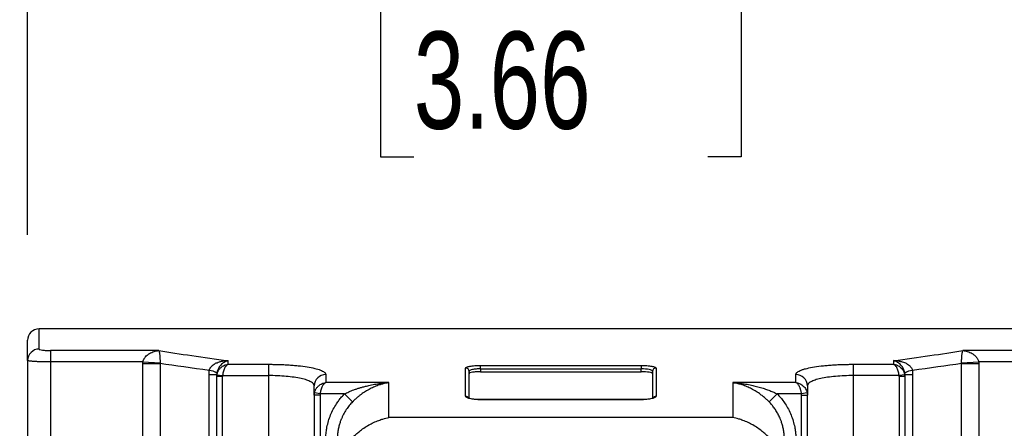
# Model space of a CAD drawing. Header units: millimetres. Extents: x 0 to 1118, y 0 to 864.
# Tile 16 of 30: x 278 to 364, y 768 to 804. Entities that reach past the tile are written whole.
import ezdxf

# ---------------------------------------------------------------- set-up
doc = ezdxf.new("R2010")
doc.units = ezdxf.units.MM
doc.header["$LTSCALE"] = 4
doc.layers.add('DIMENSIONS', color=140, linetype='Continuous', lineweight=25)
doc.styles.add('SLDTEXTSTYLE0', font='TXT', dxfattribs={"width": 0.7})
doc.dimstyles.new('SLDDIMSTYLE0', dxfattribs={"dimtxt": 8.632031, "dimasz": 13.208, "dimexe": 0, "dimexo": 0.0625, "dimgap": 2.158008, "dimtad": 0, "dimtih": 1, "dimtoh": 1, "dimrnd": 1e-09, "dimzin": 4, "dimdsep": 46, "dimtxsty": 'SLDTEXTSTYLE0', "dimsah": 1, "dimcen": 0.09, "dimadec": 0, "dimazin": 1, "dimtfac": 1, "dimtmove": 0, "dimatfit": 0, "dimfxl": 0, "dimfrac": 2, "dimtolj": 1, "dimtzin": 12, "dimarcsym": 0})
doc.dimstyles.new('SLDDIMSTYLE12', dxfattribs={"dimtxt": 8.632031, "dimasz": 13.208, "dimexe": 0, "dimexo": 0.0625, "dimgap": 2.158008, "dimtad": 0, "dimtih": 1, "dimtoh": 1, "dimrnd": 1e-09, "dimzin": 4, "dimdsep": 46, "dimtxsty": 'SLDTEXTSTYLE0', "dimsah": 1, "dimcen": 0.09, "dimadec": 0, "dimazin": 1, "dimtol": 1, "dimtp": 0.5, "dimtm": 0.5, "dimtfac": 1, "dimtofl": 0, "dimtmove": 0, "dimatfit": 3, "dimfxl": 0, "dimfrac": 2, "dimtolj": 1, "dimarcsym": 0})

# ---------------------------------------------------------------- blocks, each defined once
blk = doc.blocks.new('_D_20')
at = {"layer": 'DIMENSIONS'}
for p, q in [((379.639, 776.694), (491.967, 776.694)), ((479.267, 776.694), (479.267, 630.967)), ((445.408, 615.315), (442.509, 615.315)), ((442.509, 615.315), (442.509, 601.596)), ((513.126, 615.315), (516.024, 615.315)), ((516.024, 615.315), (516.024, 601.596)), ((442.509, 601.596), (445.408, 601.596)), ((516.024, 601.596), (513.126, 601.596)), ((479.267, 483.394), (479.267, 599.664)), ((345.139, 483.394), (491.967, 483.394))]:
    blk.add_line(p, q, dxfattribs=at)
for points in [[(479.267, 776.694), (477.235, 763.486), (481.299, 763.486)], [(479.267, 483.394), (481.299, 496.602), (477.235, 496.602)]]:
    blk.add_solid(points, dxfattribs=at)
at = {"layer": 'DIMENSIONS', "char_height": 8.4667, "attachment_point": 1, "style": 'SLDTEXTSTYLE0'}
for s, insert in [('±0.50', (481.83, 628.162)), ('293.30', (441.818, 628.162)), ('±0.02', (478.24, 612.51)), ('11.55', (445.408, 612.51))]:
    blk.add_mtext(s, dxfattribs=dict(at, insert=insert))
blk = doc.blocks.new('_D_23')
at = {"layer": 'DIMENSIONS'}
for p, q in [((212.628, 776.694), (212.628, 802.094)), ((270.239, 776.694), (199.928, 776.694)), ((199.803, 762.194), (196.904, 762.194)), ((196.904, 762.194), (196.904, 748.475)), ((225.454, 762.194), (228.352, 762.194)), ((228.352, 762.194), (228.352, 748.475)), ((196.904, 748.475), (199.803, 748.475)), ((228.352, 748.475), (225.454, 748.475)), ((297.399, 747.694), (199.928, 747.694)), ((212.628, 747.694), (212.628, 722.294))]:
    blk.add_line(p, q, dxfattribs=at)
for points in [[(212.628, 776.694), (214.66, 789.902), (210.596, 789.902)], [(212.628, 747.694), (210.596, 734.486), (214.66, 734.486)]]:
    blk.add_solid(points, dxfattribs=at)
at = {"layer": 'DIMENSIONS', "char_height": 8.4667, "attachment_point": 1, "style": 'SLDTEXTSTYLE0'}
for s, insert in [('29.00', (196.212, 775.041)), ('1.14', (199.803, 759.389))]:
    blk.add_mtext(s, dxfattribs=dict(at, insert=insert))
blk = doc.blocks.new('_D_24')
at = {"layer": 'DIMENSIONS'}
for p, q in [((278.439, 784.894), (278.439, 818.118)), ((371.439, 784.894), (371.439, 818.118)), ((278.439, 805.418), (253.039, 805.418)), ((312.113, 805.418), (309.214, 805.418)), ((309.214, 805.418), (309.214, 791.699)), ((337.764, 805.418), (340.663, 805.418)), ((340.663, 805.418), (340.663, 791.699)), ((371.439, 805.418), (396.839, 805.418)), ((309.214, 791.699), (312.113, 791.699)), ((340.663, 791.699), (337.764, 791.699))]:
    blk.add_line(p, q, dxfattribs=at)
for points in [[(278.439, 805.418), (265.231, 807.45), (265.231, 803.386)], [(371.439, 805.418), (384.647, 803.386), (384.647, 807.45)]]:
    blk.add_solid(points, dxfattribs=at)
at = {"layer": 'DIMENSIONS', "char_height": 8.4667, "attachment_point": 1, "style": 'SLDTEXTSTYLE0'}
for s, insert in [('93.00', (308.523, 818.264)), ('3.66', (312.113, 802.613))]:
    blk.add_mtext(s, dxfattribs=dict(at, insert=insert))

msp = doc.modelspace()

# ---------------------------------------------------------------- linework, layer by layer
for p, q in [((370.439, 776.694), (279.439, 776.694)), ((279.439, 774.93), (279.439, 776.694)), ((289.878, 774.801), (280.439, 774.801)), ((280.439, 774.801), (280.439, 773.809)), ((369.439, 774.801), (359.999, 774.801)), ((278.439, 773.937), (278.439, 728.694)), ((288.497, 773.809), (280.439, 773.809)), ((280.439, 773.809), (280.439, 728.694)), ((288.493, 728.694), (288.493, 773.674)), ((288.493, 773.674), (289.996, 773.674)), ((288.497, 773.809), (289.993, 773.719)), ((289.996, 773.674), (289.996, 728.694)), ((295.939, 773.604), (295.939, 773.921)), ((353.939, 773.921), (353.939, 773.604)), ((359.881, 728.694), (359.881, 773.674)), ((359.881, 773.674), (361.384, 773.674)), ((359.884, 773.719), (361.38, 773.809)), ((369.439, 773.809), (361.38, 773.809)), ((361.384, 773.674), (361.384, 728.694)), ((295.939, 773.604), (299.439, 773.604)), ((299.439, 773.604), (299.439, 772.617)), ((316.639, 770.822), (316.639, 773.279)), ((316.939, 770.6), (316.939, 772.984)), ((317.939, 773.505), (331.939, 773.505)), ((317.939, 773.209), (317.939, 773.505)), ((317.939, 773.209), (317.939, 772.955)), ((317.939, 773.209), (331.939, 773.209)), ((317.939, 772.955), (331.939, 772.955)), ((331.939, 773.505), (331.939, 773.209)), ((331.939, 772.955), (331.939, 773.209)), ((332.939, 772.984), (332.939, 770.599)), ((333.239, 773.279), (333.239, 770.822)), ((350.439, 773.604), (353.939, 773.604)), ((350.439, 773.604), (350.439, 772.617)), ((294.258, 728.694), (294.258, 772.71)), ((294.258, 772.71), (294.939, 772.71)), ((294.939, 772.71), (294.939, 772.703)), ((294.939, 772.703), (294.939, 772.564)), ((294.939, 772.564), (294.939, 772.531)), ((295.439, 772.533), (294.939, 772.533)), ((294.939, 733.694), (294.939, 772.531)), ((294.952, 772.699), (295.446, 772.617)), ((295.439, 733.694), (295.439, 772.533)), ((295.446, 772.617), (299.439, 772.617)), ((299.439, 772.617), (299.439, 737.394)), ((304.439, 772.704), (304.439, 772.004)), ((309.939, 772.004), (304.439, 772.004)), ((309.939, 768.951), (309.939, 772.004)), ((339.939, 772.004), (339.939, 768.951)), ((345.439, 772.004), (339.939, 772.004)), ((345.439, 772.004), (345.439, 772.704)), ((354.432, 772.617), (350.439, 772.617)), ((350.439, 772.617), (350.439, 737.394)), ((354.925, 772.699), (354.432, 772.617)), ((354.439, 772.533), (354.439, 733.694)), ((354.939, 772.533), (354.439, 772.533)), ((354.939, 772.564), (354.939, 772.71)), ((354.939, 772.71), (355.619, 772.71)), ((354.939, 772.533), (354.939, 772.564)), ((354.939, 772.533), (354.939, 733.694)), ((355.619, 772.71), (355.619, 728.694)), ((303.949, 771.025), (303.46, 771.124)), ((346.418, 771.124), (345.928, 771.025)), ((303.439, 770.92), (303.439, 733.694)), ((303.939, 770.92), (303.439, 770.92)), ((303.939, 770.92), (303.939, 733.694)), ((306.075, 771.025), (303.949, 771.025)), ((306.075, 771.025), (306.778, 770.329)), ((331.939, 770.523), (317.939, 770.523)), ((317.939, 770.515), (317.939, 770.523)), ((331.939, 770.515), (317.939, 770.515)), ((331.939, 770.515), (331.939, 770.523)), ((343.099, 770.329), (343.802, 771.025)), ((345.928, 771.025), (343.802, 771.025)), ((345.939, 733.694), (345.939, 770.92)), ((345.939, 770.92), (346.439, 770.92)), ((346.439, 733.694), (346.439, 770.92)), ((339.939, 768.951), (309.939, 768.951))]:
    msp.add_line(p, q)
for centre, radius, start, end in [((279.439, 775.694), 1, 90, 180), ((279.435, 773.934), 0.996, 89.77531, 179.77354), ((294.197, 771.766), 1.304, 54.951, 86.416), ((316.641, 772.982), 0.298, 0.44147, 90.43477), ((333.236, 772.982), 0.298, 89.56523, 179.55853), ((355.68, 771.766), 1.304, 93.584, 125.049), ((304.43, 771.713), 0.991, 89.49197, 179.4828), ((345.447, 771.713), 0.991, 0.5172, 90.50803), ((316.641, 770.522), 0.3, 23.89357, 90.38093), ((333.237, 770.522), 0.3, 89.61911, 156.10182)]:
    msp.add_arc(centre, radius, start, end)
for points, knots in [([(278.439, 773.937), (278.439, 774.001), (278.439, 774.129), (278.439, 774.308), (278.439, 774.476), (278.439, 774.633), (278.439, 774.78), (278.439, 774.915), (278.439, 775.04), (278.439, 775.154), (278.439, 775.257), (278.439, 775.349), (278.439, 775.43), (278.439, 775.501), (278.439, 775.561), (278.439, 775.609), (278.439, 775.647), (278.439, 775.674), (278.439, 775.691), (278.439, 775.693), (278.439, 775.694)], [0, 0, 0, 0, 0.055616, 0.11121, 0.166785, 0.222345, 0.277891, 0.333426, 0.388953, 0.444476, 0.499995, 0.555515, 0.611037, 0.666565, 0.722101, 0.777649, 0.833209, 0.888786, 0.944382, 1, 1, 1, 1]), ([(279.439, 774.93), (279.439, 774.896), (279.546, 774.863), (279.822, 774.827), (279.933, 774.817), (280.176, 774.804), (280.307, 774.801), (280.439, 774.801)], [0, 0, 0, 0, 0.5, 0.5, 0.75, 0.75, 1, 1, 1, 1]), ([(288.497, 773.809), (288.503, 773.834), (288.513, 773.885), (288.539, 773.96), (288.572, 774.035), (288.612, 774.109), (288.661, 774.182), (288.743, 774.286), (288.876, 774.416), (289.123, 774.589), (289.386, 774.701), (289.66, 774.774), (289.799, 774.791), (289.878, 774.801)], [0, 0, 0, 0, 0.037531, 0.076401, 0.116923, 0.159374, 0.203995, 0.250993, 0.36662, 0.500372, 0.749767, 0.857539, 1, 1, 1, 1]), ([(289.878, 774.801), (290.784, 774.657), (291.746, 774.51), (293.78, 774.213), (294.839, 774.066), (295.939, 773.921)], [0, 0, 0, 0, 0.5, 0.5, 1, 1, 1, 1]), ([(289.878, 774.801), (289.882, 774.793), (289.89, 774.777), (289.901, 774.74), (289.913, 774.698), (289.924, 774.648), (289.934, 774.583), (289.948, 774.485), (289.962, 774.349), (289.974, 774.2), (289.982, 774.066), (289.987, 773.95), (289.991, 773.835), (289.992, 773.757), (289.993, 773.719)], [0, 0, 0, 0, 0.081732, 0.165151, 0.250162, 0.315735, 0.39295, 0.499906, 0.634527, 0.749202, 0.818653, 0.883296, 0.943551, 1, 1, 1, 1]), ([(353.939, 773.921), (355.035, 774.065), (356.091, 774.213), (358.125, 774.509), (359.09, 774.657), (359.999, 774.801)], [0, 0, 0, 0, 0.5, 0.5, 1, 1, 1, 1]), ([(359.884, 773.719), (359.885, 773.744), (359.885, 773.795), (359.888, 773.871), (359.89, 773.948), (359.894, 774.025), (359.897, 774.101), (359.904, 774.211), (359.915, 774.349), (359.929, 774.487), (359.946, 774.604), (359.963, 774.694), (359.979, 774.751), (359.991, 774.784), (359.997, 774.796), (359.999, 774.801)], [0, 0, 0, 0, 0.037261, 0.076112, 0.116756, 0.159355, 0.20404, 0.250914, 0.365546, 0.500191, 0.611413, 0.749848, 0.874711, 0.944766, 1, 1, 1, 1]), ([(359.999, 774.801), (360.041, 774.796), (360.12, 774.788), (360.231, 774.767), (360.327, 774.744), (360.522, 774.688), (360.754, 774.589), (361.001, 774.416), (361.144, 774.276), (361.242, 774.148), (361.306, 774.037), (361.354, 773.924), (361.371, 773.847), (361.38, 773.809)], [0, 0, 0, 0, 0.075585, 0.142498, 0.20074, 0.250315, 0.499729, 0.633469, 0.749129, 0.818692, 0.883139, 0.943253, 1, 1, 1, 1]), ([(280.439, 773.809), (280.394, 773.809), (280.303, 773.809), (280.167, 773.81), (280.031, 773.812), (279.895, 773.814), (279.761, 773.817), (279.628, 773.82), (279.498, 773.825), (279.372, 773.829), (279.25, 773.835), (279.133, 773.841), (279.022, 773.847), (278.912, 773.855), (278.802, 773.864), (278.694, 773.875), (278.593, 773.888), (278.51, 773.903), (278.451, 773.92), (278.443, 773.931), (278.439, 773.937)], [0, 0, 0, 0, 0.04293, 0.086358, 0.130286, 0.174714, 0.219643, 0.265075, 0.311008, 0.357446, 0.404387, 0.451834, 0.499786, 0.549279, 0.606097, 0.670238, 0.741701, 0.820484, 0.906585, 1, 1, 1, 1]), ([(288.493, 773.674), (288.494, 773.696), (288.494, 773.741), (288.496, 773.787), (288.497, 773.809)], [0, 0, 0, 0, 0.50038, 1, 1, 1, 1]), ([(294.278, 773.067), (294.284, 773.091), (294.296, 773.14), (294.325, 773.212), (294.363, 773.284), (294.411, 773.354), (294.468, 773.423), (294.565, 773.519), (294.724, 773.637), (294.94, 773.745), (295.183, 773.83), (295.428, 773.886), (295.65, 773.912), (295.817, 773.921), (295.901, 773.921), (295.939, 773.921)], [0, 0, 0, 0, 0.037345, 0.076254, 0.116923, 0.159509, 0.204137, 0.250905, 0.365496, 0.500147, 0.611185, 0.749778, 0.874674, 0.944499, 1, 1, 1, 1]), ([(295.939, 773.921), (295.909, 773.914), (295.852, 773.9), (295.772, 773.872), (295.703, 773.843), (295.563, 773.774), (295.395, 773.658), (295.216, 773.467), (295.113, 773.317), (295.042, 773.181), (294.997, 773.066), (294.963, 772.95), (294.951, 772.871), (294.946, 772.833)], [0, 0, 0, 0, 0.075541, 0.142447, 0.20072, 0.250361, 0.499742, 0.63344, 0.749128, 0.818624, 0.883054, 0.943195, 1, 1, 1, 1]), ([(354.932, 772.833), (354.928, 772.858), (354.921, 772.91), (354.903, 772.986), (354.88, 773.063), (354.851, 773.14), (354.817, 773.217), (354.757, 773.327), (354.661, 773.467), (354.482, 773.658), (354.291, 773.789), (354.095, 773.88), (353.995, 773.906), (353.939, 773.921)], [0, 0, 0, 0, 0.037572, 0.076472, 0.117008, 0.159454, 0.204047, 0.250995, 0.366651, 0.500361, 0.749723, 0.857592, 1, 1, 1, 1]), ([(353.939, 773.921), (353.993, 773.921), (354.104, 773.92), (354.272, 773.907), (354.427, 773.886), (354.577, 773.857), (354.739, 773.815), (354.94, 773.744), (355.153, 773.637), (355.324, 773.51), (355.439, 773.391), (355.514, 773.286), (355.57, 773.178), (355.589, 773.103), (355.599, 773.067)], [0, 0, 0, 0, 0.081692, 0.16514, 0.250248, 0.315828, 0.393021, 0.499963, 0.634587, 0.74922, 0.818527, 0.883132, 0.943435, 1, 1, 1, 1]), ([(361.38, 773.809), (361.381, 773.787), (361.383, 773.741), (361.384, 773.696), (361.384, 773.674)], [0, 0, 0, 0, 0.49962, 1, 1, 1, 1]), ([(294.258, 772.71), (294.259, 772.77), (294.261, 772.889), (294.273, 773.008), (294.278, 773.067)], [0, 0, 0, 0, 0.501532, 1, 1, 1, 1]), ([(294.946, 772.833), (294.944, 772.813), (294.939, 772.771), (294.939, 772.73), (294.939, 772.71)], [0, 0, 0, 0, 0.487744, 1, 1, 1, 1]), ([(294.952, 772.699), (294.959, 772.731), (294.972, 772.796), (295.003, 772.892), (295.044, 772.987), (295.095, 773.08), (295.156, 773.17), (295.228, 773.255), (295.322, 773.347), (295.448, 773.441), (295.595, 773.519), (295.762, 773.579), (295.874, 773.595), (295.939, 773.604)], [0, 0, 0, 0, 0.0652, 0.132242, 0.201269, 0.272413, 0.345794, 0.421522, 0.499698, 0.616451, 0.749351, 0.85466, 1, 1, 1, 1]), ([(295.939, 773.604), (295.887, 773.587), (295.836, 773.554), (295.737, 773.459), (295.688, 773.394), (295.597, 773.232), (295.554, 773.133), (295.485, 772.898), (295.458, 772.761), (295.446, 772.617)], [0, 0, 0, 0, 0.25, 0.25, 0.5, 0.5, 0.75, 0.75, 1, 1, 1, 1]), ([(299.439, 773.604), (299.505, 773.604), (299.638, 773.603), (299.837, 773.601), (300.035, 773.598), (300.233, 773.593), (300.526, 773.584), (300.911, 773.568), (301.377, 773.539), (301.823, 773.503), (302.385, 773.444), (303.019, 773.353), (303.535, 773.24), (303.867, 773.14), (304.073, 773.059), (304.236, 772.975), (304.34, 772.897), (304.4, 772.827), (304.433, 772.766), (304.437, 772.724), (304.439, 772.704)], [0, 0, 0, 0, 0.025176, 0.050297, 0.075405, 0.10054, 0.125746, 0.188152, 0.250661, 0.313193, 0.375849, 0.500236, 0.625372, 0.687583, 0.749925, 0.812462, 0.875107, 0.91674, 0.958315, 1, 1, 1, 1]), ([(316.639, 773.279), (316.639, 773.285), (316.641, 773.297), (316.653, 773.315), (316.673, 773.332), (316.7, 773.35), (316.753, 773.375), (316.848, 773.406), (317.01, 773.44), (317.207, 773.468), (317.41, 773.487), (317.598, 773.498), (317.767, 773.504), (317.881, 773.505), (317.939, 773.505)], [0, 0, 0, 0, 0.050496, 0.100519, 0.150369, 0.200349, 0.250757, 0.375666, 0.500293, 0.625221, 0.749915, 0.833562, 0.916418, 1, 1, 1, 1]), ([(317.939, 773.209), (317.807, 773.209), (317.675, 773.203), (317.432, 773.181), (317.321, 773.164), (317.045, 773.102), (316.939, 773.044), (316.939, 772.984)], [0, 0, 0, 0, 0.25, 0.25, 0.5, 0.5, 1, 1, 1, 1]), ([(317.939, 772.955), (317.806, 772.955), (317.675, 772.95), (317.432, 772.933), (317.321, 772.92), (317.137, 772.888), (317.063, 772.869), (316.965, 772.827), (316.939, 772.804), (316.939, 772.781)], [0, 0, 0, 0, 0.25, 0.25, 0.5, 0.5, 0.75, 0.75, 1, 1, 1, 1]), ([(331.939, 773.505), (331.973, 773.505), (332.042, 773.504), (332.144, 773.502), (332.245, 773.499), (332.344, 773.494), (332.489, 773.485), (332.671, 773.468), (332.868, 773.44), (333.03, 773.406), (333.136, 773.371), (333.198, 773.338), (333.232, 773.309), (333.237, 773.289), (333.239, 773.279)], [0, 0, 0, 0, 0.050409, 0.100361, 0.150184, 0.200207, 0.250756, 0.375277, 0.500278, 0.624875, 0.749925, 0.833422, 0.916318, 1, 1, 1, 1]), ([(332.939, 772.984), (332.939, 773.014), (332.913, 773.043), (332.814, 773.098), (332.741, 773.123), (332.465, 773.185), (332.204, 773.209), (331.939, 773.209)], [0, 0, 0, 0, 0.25, 0.25, 0.5, 0.5, 1, 1, 1, 1]), ([(332.939, 772.781), (332.939, 772.804), (332.913, 772.827), (332.814, 772.869), (332.741, 772.888), (332.465, 772.936), (332.205, 772.955), (331.939, 772.955)], [0, 0, 0, 0, 0.25, 0.25, 0.5, 0.5, 1, 1, 1, 1]), ([(345.439, 772.704), (345.439, 772.716), (345.441, 772.741), (345.453, 772.778), (345.471, 772.815), (345.498, 772.851), (345.549, 772.905), (345.643, 772.976), (345.806, 773.06), (346.013, 773.14), (346.345, 773.241), (346.863, 773.354), (347.497, 773.445), (348.06, 773.503), (348.506, 773.539), (348.971, 773.568), (349.399, 773.586), (349.78, 773.597), (350.108, 773.603), (350.328, 773.603), (350.439, 773.604)], [0, 0, 0, 0, 0.025149, 0.050236, 0.075299, 0.100373, 0.125496, 0.188116, 0.250665, 0.313196, 0.375632, 0.500248, 0.62535, 0.687661, 0.749913, 0.81253, 0.87513, 0.916783, 0.958343, 1, 1, 1, 1]), ([(354.432, 772.617), (354.42, 772.761), (354.393, 772.898), (354.323, 773.133), (354.28, 773.232), (354.19, 773.394), (354.14, 773.459), (354.041, 773.554), (353.99, 773.587), (353.939, 773.604)], [0, 0, 0, 0, 0.25, 0.25, 0.5, 0.5, 0.75, 0.75, 1, 1, 1, 1]), ([(353.939, 773.604), (353.974, 773.6), (354.039, 773.592), (354.129, 773.571), (354.205, 773.547), (354.307, 773.507), (354.43, 773.441), (354.577, 773.33), (354.705, 773.196), (354.811, 773.037), (354.887, 772.871), (354.912, 772.756), (354.925, 772.699)], [0, 0, 0, 0, 0.07826, 0.146269, 0.204026, 0.251532, 0.383806, 0.500674, 0.635759, 0.763594, 0.884775, 1, 1, 1, 1]), ([(354.939, 772.71), (354.938, 772.73), (354.938, 772.771), (354.934, 772.813), (354.932, 772.833)], [0, 0, 0, 0, 0.512256, 1, 1, 1, 1]), ([(355.599, 773.067), (355.605, 773.008), (355.616, 772.889), (355.618, 772.77), (355.619, 772.71)], [0, 0, 0, 0, 0.4984683, 1, 1, 1, 1]), ([(303.439, 771.722), (303.439, 771.784), (303.413, 771.845), (303.313, 771.963), (303.238, 772.021), (303.04, 772.13), (302.919, 772.182), (302.632, 772.278), (302.464, 772.324), (302.096, 772.405), (301.896, 772.441), (301.459, 772.504), (301.225, 772.531), (300.5, 772.595), (299.971, 772.617), (299.439, 772.617)], [0, 0, 0, 0, 0.125, 0.125, 0.25, 0.25, 0.375, 0.375, 0.5, 0.5, 0.625, 0.625, 0.75, 0.75, 1, 1, 1, 1]), ([(303.46, 771.124), (303.467, 771.155), (303.482, 771.217), (303.515, 771.31), (303.557, 771.401), (303.61, 771.491), (303.672, 771.577), (303.743, 771.66), (303.837, 771.749), (303.96, 771.841), (304.103, 771.917), (304.266, 771.977), (304.375, 771.994), (304.439, 772.004)], [0, 0, 0, 0, 0.065041, 0.132006, 0.201027, 0.272222, 0.3457, 0.421562, 0.499896, 0.617135, 0.749011, 0.853466, 1, 1, 1, 1]), ([(304.439, 772.004), (304.422, 771.996), (304.39, 771.981), (304.346, 771.95), (304.309, 771.918), (304.259, 771.868), (304.199, 771.792), (304.127, 771.669), (304.063, 771.526), (304.01, 771.362), (303.971, 771.194), (303.956, 771.08), (303.949, 771.025)], [0, 0, 0, 0, 0.0783037, 0.1463048, 0.2040019, 0.2513951, 0.3835293, 0.5004543, 0.6357707, 0.7637629, 0.8849636, 1, 1, 1, 1]), ([(306.075, 771.025), (306.135, 771.054), (306.26, 771.116), (306.458, 771.204), (306.671, 771.294), (306.901, 771.382), (307.148, 771.469), (307.411, 771.554), (307.69, 771.635), (308.032, 771.724), (308.456, 771.817), (308.921, 771.898), (309.423, 771.965), (309.75, 771.989), (309.939, 772.004)], [0, 0, 0, 0, 0.048981, 0.101773, 0.158407, 0.218908, 0.283295, 0.351586, 0.423793, 0.499929, 0.615788, 0.749889, 0.856157, 1, 1, 1, 1]), ([(309.939, 772.004), (309.868, 771.992), (309.735, 771.971), (309.547, 771.929), (309.384, 771.888), (309.246, 771.848), (309.018, 771.776), (308.71, 771.66), (308.3, 771.467), (307.91, 771.245), (307.577, 771.02), (307.32, 770.822), (307.125, 770.659), (306.945, 770.496), (306.832, 770.384), (306.778, 770.329)], [0, 0, 0, 0, 0.064992, 0.122555, 0.17269, 0.215397, 0.250677, 0.383205, 0.500277, 0.63211, 0.749965, 0.817857, 0.882009, 0.942638, 1, 1, 1, 1]), ([(343.099, 770.329), (343.063, 770.365), (342.99, 770.439), (342.875, 770.547), (342.753, 770.656), (342.625, 770.765), (342.491, 770.873), (342.277, 771.035), (341.967, 771.245), (341.578, 771.467), (341.168, 771.66), (340.786, 771.803), (340.37, 771.926), (340.098, 771.975), (339.939, 772.004)], [0, 0, 0, 0, 0.037898, 0.077207, 0.11801, 0.160381, 0.204384, 0.25008, 0.367929, 0.499777, 0.616169, 0.749585, 0.853508, 1, 1, 1, 1]), ([(339.939, 772.004), (340.039, 771.997), (340.227, 771.984), (340.491, 771.957), (340.718, 771.929), (341.032, 771.885), (341.421, 771.817), (341.902, 771.711), (342.349, 771.592), (342.773, 771.457), (343.154, 771.316), (343.494, 771.174), (343.703, 771.073), (343.802, 771.025)], [0, 0, 0, 0, 0.076721, 0.144, 0.201837, 0.250233, 0.384207, 0.500106, 0.62003, 0.729914, 0.829816, 0.91981, 1, 1, 1, 1]), ([(345.928, 771.025), (345.924, 771.056), (345.917, 771.12), (345.9, 771.215), (345.879, 771.311), (345.853, 771.406), (345.822, 771.499), (345.786, 771.589), (345.74, 771.687), (345.678, 771.792), (345.606, 771.883), (345.525, 771.959), (345.47, 771.987), (345.439, 772.004)], [0, 0, 0, 0, 0.065059, 0.132039, 0.201068, 0.272266, 0.345739, 0.421586, 0.499896, 0.617145, 0.74901, 0.853469, 1, 1, 1, 1]), ([(345.439, 772.004), (345.539, 771.993), (345.639, 771.969), (345.834, 771.889), (345.93, 771.834), (346.109, 771.691), (346.193, 771.601), (346.333, 771.387), (346.389, 771.261), (346.418, 771.124)], [0, 0, 0, 0, 0.25, 0.25, 0.5, 0.5, 0.75, 0.75, 1, 1, 1, 1]), ([(350.439, 772.617), (350.172, 772.617), (349.911, 772.612), (349.396, 772.59), (349.14, 772.574), (348.654, 772.531), (348.424, 772.505), (347.988, 772.442), (347.783, 772.405), (347.415, 772.324), (347.251, 772.28), (346.96, 772.183), (346.838, 772.131), (346.641, 772.022), (346.565, 771.964), (346.464, 771.845), (346.439, 771.784), (346.439, 771.722)], [0, 0, 0, 0, 0.125, 0.125, 0.25, 0.25, 0.375, 0.375, 0.5, 0.5, 0.625, 0.625, 0.75, 0.75, 0.875, 0.875, 1, 1, 1, 1]), ([(354.439, 772.533), (354.438, 772.547), (354.438, 772.575), (354.434, 772.603), (354.432, 772.617)], [0, 0, 0, 0, 0.50005, 1, 1, 1, 1]), ([(346.439, 771.722), (346.439, 771.636), (346.439, 771.464), (346.439, 771.197), (346.439, 771.013), (346.439, 770.92)], [0, 0, 0, 0, 0.333335, 0.666665, 1, 1, 1, 1]), ([(303.949, 771.025), (303.946, 771.007), (303.94, 770.973), (303.939, 770.938), (303.939, 770.92)], [0, 0, 0, 0, 0.499887, 1, 1, 1, 1]), ([(304.439, 767.017), (304.439, 767.092), (304.441, 767.241), (304.454, 767.463), (304.476, 767.685), (304.506, 767.906), (304.564, 768.234), (304.67, 768.665), (304.854, 769.188), (305.088, 769.692), (305.34, 770.117), (305.589, 770.469), (305.821, 770.757), (305.99, 770.935), (306.075, 771.025)], [0, 0, 0, 0, 0.05034, 0.100564, 0.15075, 0.200971, 0.251305, 0.37581, 0.50027, 0.625425, 0.750457, 0.833797, 0.916856, 1, 1, 1, 1]), ([(306.778, 770.329), (306.729, 770.278), (306.631, 770.175), (306.491, 770.011), (306.356, 769.836), (306.226, 769.65), (306.103, 769.455), (305.987, 769.248), (305.879, 769.031), (305.776, 768.793), (305.677, 768.522), (305.583, 768.206), (305.506, 767.848), (305.45, 767.447), (305.442, 767.165), (305.439, 767.017)], [0, 0, 0, 0, 0.0575, 0.116415, 0.176748, 0.238502, 0.301681, 0.366286, 0.432321, 0.499788, 0.579118, 0.668807, 0.768853, 0.879252, 1, 1, 1, 1]), ([(317.939, 770.515), (317.904, 770.515), (317.835, 770.515), (317.732, 770.518), (317.63, 770.523), (317.531, 770.53), (317.386, 770.543), (317.204, 770.567), (317.007, 770.606), (316.846, 770.653), (316.741, 770.7), (316.678, 770.744), (316.645, 770.783), (316.641, 770.809), (316.639, 770.822)], [0, 0, 0, 0, 0.050372, 0.100292, 0.1501, 0.200139, 0.250745, 0.375109, 0.50027, 0.624747, 0.749931, 0.833397, 0.916306, 1, 1, 1, 1]), ([(317.939, 770.522), (317.842, 770.524), (317.655, 770.526), (317.434, 770.543), (317.332, 770.557), (317.297, 770.561)], [0, 0, 0, 0, 0.4135419, 0.7987598, 1, 1, 1, 1]), ([(333.239, 770.822), (333.238, 770.814), (333.236, 770.799), (333.224, 770.775), (333.205, 770.752), (333.178, 770.729), (333.126, 770.695), (333.031, 770.653), (332.87, 770.606), (332.673, 770.567), (332.47, 770.54), (332.281, 770.525), (332.111, 770.516), (331.996, 770.515), (331.939, 770.515)], [0, 0, 0, 0, 0.050498, 0.100531, 0.150388, 0.200361, 0.250741, 0.375785, 0.500293, 0.625379, 0.749911, 0.833634, 0.916473, 1, 1, 1, 1]), ([(332.51, 770.55), (332.435, 770.543), (332.262, 770.526), (332.055, 770.523), (331.939, 770.522)], [0, 0, 0, 0, 0.437153, 1, 1, 1, 1]), ([(344.439, 767.017), (344.438, 767.093), (344.436, 767.24), (344.42, 767.456), (344.397, 767.661), (344.366, 767.856), (344.33, 768.04), (344.288, 768.214), (344.243, 768.377), (344.196, 768.529), (344.146, 768.67), (344.064, 768.883), (343.939, 769.161), (343.755, 769.493), (343.552, 769.798), (343.335, 770.078), (343.177, 770.246), (343.099, 770.329)], [0, 0, 0, 0, 0.061626, 0.120667, 0.177123, 0.230992, 0.282274, 0.33097, 0.377079, 0.4206, 0.461534, 0.499881, 0.607214, 0.710882, 0.810894, 0.907263, 1, 1, 1, 1]), ([(343.802, 771.025), (343.853, 770.971), (343.957, 770.864), (344.104, 770.697), (344.244, 770.523), (344.377, 770.344), (344.566, 770.07), (344.791, 769.688), (345.024, 769.185), (345.209, 768.661), (345.326, 768.181), (345.395, 767.755), (345.432, 767.387), (345.436, 767.141), (345.439, 767.017)], [0, 0, 0, 0, 0.050225, 0.100385, 0.150561, 0.200832, 0.251279, 0.375549, 0.500183, 0.625143, 0.750394, 0.833595, 0.916683, 1, 1, 1, 1]), ([(345.939, 770.92), (345.938, 770.938), (345.937, 770.973), (345.931, 771.007), (345.928, 771.025)], [0, 0, 0, 0, 0.500113, 1, 1, 1, 1]), ([(306.61, 767.02), (306.646, 767.06), (306.72, 767.143), (306.836, 767.265), (306.959, 767.387), (307.089, 767.509), (307.226, 767.631), (307.445, 767.814), (307.766, 768.053), (308.177, 768.31), (308.614, 768.537), (309.025, 768.707), (309.473, 768.855), (309.767, 768.916), (309.939, 768.951)], [0, 0, 0, 0, 0.0385366, 0.0783138, 0.1193856, 0.161801, 0.2056051, 0.2508385, 0.3690961, 0.5000233, 0.6168658, 0.750164, 0.8539277, 1, 1, 1, 1]), ([(343.267, 767.02), (343.231, 767.06), (343.157, 767.143), (343.04, 767.266), (342.917, 767.388), (342.787, 767.51), (342.651, 767.631), (342.431, 767.814), (342.111, 768.053), (341.7, 768.311), (341.263, 768.537), (340.852, 768.707), (340.404, 768.855), (340.11, 768.915), (339.939, 768.951)], [0, 0, 0, 0, 0.038628, 0.078497, 0.119632, 0.162054, 0.205784, 0.25084, 0.369156, 0.500027, 0.616879, 0.75017, 0.853937, 1, 1, 1, 1])]:
    msp.add_open_spline(points, degree=3, knots=knots)
for points in [[(289.993, 773.719), (289.994, 773.704), (289.995, 773.689), (289.996, 773.674)], [(294.278, 773.067), (292.76, 773.269), (291.329, 773.471), (289.996, 773.674)], [(359.881, 773.674), (358.548, 773.471), (357.117, 773.269), (355.599, 773.067)], [(359.881, 773.674), (359.882, 773.689), (359.883, 773.704), (359.884, 773.719)], [(294.939, 772.533), (294.939, 772.589), (294.943, 772.644), (294.952, 772.699)], [(295.446, 772.617), (295.441, 772.589), (295.439, 772.561), (295.439, 772.533)], [(354.925, 772.699), (354.934, 772.644), (354.939, 772.589), (354.939, 772.533)], [(303.439, 770.92), (303.439, 771.204), (303.439, 771.462), (303.439, 771.722)], [(303.439, 770.92), (303.439, 770.989), (303.446, 771.057), (303.46, 771.124)], [(346.418, 771.124), (346.432, 771.057), (346.439, 770.989), (346.439, 770.92)]]:
    msp.add_open_spline(points, degree=3)

# ---------------------------------------------------------------- dimensions: what is measured, and where the dimension line sits
at = {"layer": 'DIMENSIONS'}
dim = msp.add_linear_dim(base=(371.439, 805.418), p1=(278.439, 775.694), p2=(371.439, 775.694), dimstyle='SLDDIMSTYLE0', dxfattribs=at)
dim.commit()
dim.dimension.update_dxf_attribs({"geometry": '_D_24', "text_midpoint": (324.939, 805.418), "dimtype": 160})
for base, p1, p2, dimstyle, picture, middle in [((212.628, 747.694), (279.439, 776.694), (306.599, 747.694), 'SLDDIMSTYLE0', '_D_23', (212.628, 762.194)), ((479.267, 776.694), (335.939, 483.394), (370.439, 776.694), 'SLDDIMSTYLE12', '_D_20', (479.267, 615.315))]:
    dim = msp.add_linear_dim(base=base, p1=p1, p2=p2, angle=90, dimstyle=dimstyle, dxfattribs=at)
    dim.commit()
    dim.dimension.update_dxf_attribs({"geometry": picture, "text_midpoint": middle, "dimtype": 160})

doc.saveas('drawing.dxf')
